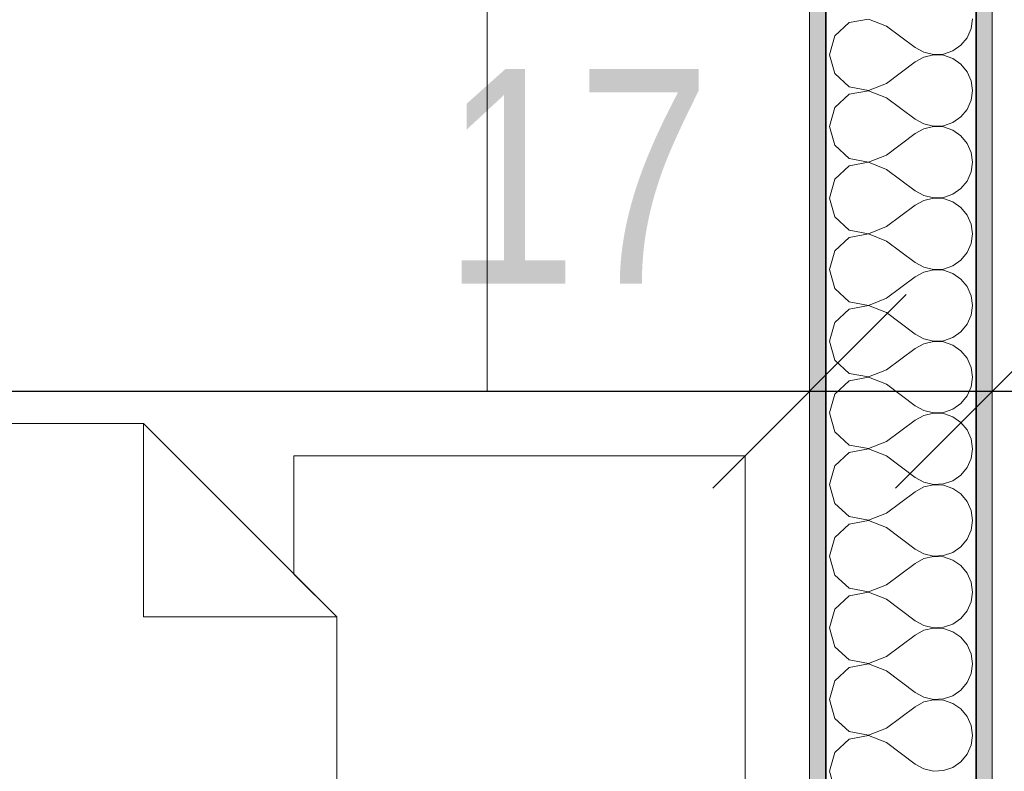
# Model space of a CAD drawing. Header units: metres. Extents: x -7.1 to 26.5, y -14.7 to 18.1.
# Tile 35 of 182: x 5.4 to 6.3, y 4.3 to 5. Entities that reach past the tile are written whole.
import ezdxf

# ---------------------------------------------------------------- set-up
doc = ezdxf.new("R2010")
doc.units = ezdxf.units.M
doc.header["$PDMODE"] = 65
doc.linetypes.add('AUSGEZOGEN', pattern=[0])
for name, color, linetype in [('XR$1$015 Innenwände', 7, 'AUSGEZOGEN'), ('XR$1$015 Innenwände Schichttrennlinien', 7, 'AUSGEZOGEN'), ('XR$1$065 Möbel Einrichtung', 7, 'AUSGEZOGEN'), ('XR$1$080 Raumdefinitionen Kontur', 7, 'AUSGEZOGEN'), ('XR$2$105 Bemassungen 100', 7, 'AUSGEZOGEN'), ('XR$3$015 Innenwände Bauteilschraffuren', 7, 'AUSGEZOGEN')]:
    doc.layers.add(name, color=color, linetype=linetype)
doc.styles.add('ARIAL', font='arial.ttf')
doc.dimstyles.new('DIMSTYLE_3', dxfattribs={"dimtxt": 0.2, "dimasz": 0.3, "dimexe": 0, "dimexo": 0, "dimgap": 0.1, "dimtad": 2, "dimrnd": 0.005, "dimzin": 4, "dimdsep": 46, "dimtxsty": 'ARIAL', "dimblk1": 'ALL_ML_STRICH', "dimblk2": 'ALL_ML_STRICH', "dimsah": 1, "dimcen": 0, "dimclrd": 7, "dimclre": 7, "dimclrt": 7, "dimadec": 0, "dimazin": 0, "dimtfac": 1, "dimtdec": 0, "dimtix": 1, "dimtmove": 2, "dimatfit": 3, "dimfxl": 0, "dimtzin": 0, "dimlwd": 0, "dimlwe": 18, "dimarcsym": 0})
doc.dimstyles.new('DIMSTYLE_7', dxfattribs={"dimtxt": 0.2, "dimasz": 0.3, "dimexe": 0, "dimexo": 0, "dimgap": 0.1, "dimtad": 2, "dimdec": 1, "dimlfac": 100, "dimrnd": 0.5, "dimzin": 4, "dimdsep": 46, "dimtxsty": 'ARIAL', "dimblk1": 'ALL_ML_STRICH', "dimblk2": 'ALL_ML_STRICH', "dimsah": 1, "dimcen": 0, "dimclrd": 7, "dimclre": 7, "dimclrt": 7, "dimadec": 0, "dimazin": 0, "dimtfac": 1, "dimtdec": 0, "dimtix": 1, "dimtmove": 2, "dimatfit": 3, "dimfxl": 0, "dimtvp": 1.2, "dimtzin": 0, "dimlwd": 0, "dimlwe": 18, "dimarcsym": 0})

# ---------------------------------------------------------------- blocks, each defined once
blk = doc.blocks.new('ALL_ML_STRICH')
at = {"color": 0, "linetype": 'ByBlock', "lineweight": -2}
for p, q in [((0, -0.5), (0, 0.5)), ((-0.3, -0.3), (0.3, 0.3)), ((-1, 0), (0.5, 0))]:
    blk.add_line(p, q, dxfattribs=at)
blk = doc.blocks.new('*D165')
at = {"layer": 'DEFPOINTS', "color": 7, "linetype": 'AUSGEZOGEN', "lineweight": 18, "transparency": 33554687}
for p in [(6.10177, 4.74473), (2.28177, 4.6535), (2.28177, 4.6535)]:
    blk.add_point(p, dxfattribs=at)
at = {"layer": 'XR$2$105 Bemassungen 100', "color": 7, "linetype": 'AUSGEZOGEN', "lineweight": -2, "transparency": 33554687}
for p, q in [((2.28177, 4.6535), (2.28177, 4.6535)), ((2.28177, 4.6535), (6.10177, 4.6535)), ((6.10177, 4.6535), (6.10177, 4.6535))]:
    blk.add_line(p, q, dxfattribs=at)
at = {"layer": 'XR$2$105 Bemassungen 100', "color": 7, "linetype": 'AUSGEZOGEN', "lineweight": 18, "transparency": 33554687, "xscale": 0.3, "yscale": 0.3, "zscale": 0.3, "rotation": 180}
blk.add_blockref('ALL_ML_STRICH', (2.28177, 4.6535), dxfattribs=at)
at = {"layer": 'XR$2$105 Bemassungen 100', "color": 7, "linetype": 'AUSGEZOGEN', "lineweight": 18, "transparency": 33554687, "xscale": 0.3, "yscale": 0.3, "zscale": 0.3}
blk.add_blockref('ALL_ML_STRICH', (6.10177, 4.6535), dxfattribs=at)
at = {"layer": 'XR$2$105 Bemassungen 100', "color": 7, "linetype": 'AUSGEZOGEN', "lineweight": 18, "transparency": 33554687, "insert": (4.20415, 4.85705), "char_height": 0.2, "width": 0.64, "attachment_point": 5, "style": 'ARIAL'}
blk.add_mtext('\\W0.80;\\A1;{\\A1;{3.82\\H0.132000;\\S^ ;}}', dxfattribs=at)
blk = doc.blocks.new('*D166')
at = {"layer": 'DEFPOINTS', "color": 7, "linetype": 'AUSGEZOGEN', "lineweight": 18, "transparency": 33554687}
for p in [(6.10177, 4.74473), (6.27177, 4.73981), (6.10177, 4.6535)]:
    blk.add_point(p, dxfattribs=at)
at = {"layer": 'XR$2$105 Bemassungen 100', "color": 7, "linetype": 'AUSGEZOGEN', "lineweight": -2, "transparency": 33554687}
for p, q in [((6.10177, 4.6535), (6.10177, 4.6535)), ((6.10177, 4.6535), (6.27177, 4.6535)), ((6.27177, 4.6535), (6.27177, 4.6535))]:
    blk.add_line(p, q, dxfattribs=at)
at = {"layer": 'XR$2$105 Bemassungen 100', "color": 7, "linetype": 'AUSGEZOGEN', "lineweight": 18, "transparency": 33554687, "xscale": 0.3, "yscale": 0.3, "zscale": 0.3, "rotation": 180}
blk.add_blockref('ALL_ML_STRICH', (6.10177, 4.6535), dxfattribs=at)
at = {"layer": 'XR$2$105 Bemassungen 100', "color": 7, "linetype": 'AUSGEZOGEN', "lineweight": 18, "transparency": 33554687, "xscale": 0.3, "yscale": 0.3, "zscale": 0.3}
blk.add_blockref('ALL_ML_STRICH', (6.27177, 4.6535), dxfattribs=at)
at = {"layer": 'XR$2$105 Bemassungen 100', "color": 7, "linetype": 'AUSGEZOGEN', "lineweight": 18, "transparency": 33554687, "insert": (5.8853, 4.8535), "char_height": 0.2, "width": 0.64, "attachment_point": 5, "style": 'ARIAL'}
blk.add_mtext('\\W0.80;\\A1;{\\A1;{17\\H0.132000;\\S^ ;}}', dxfattribs=at)
blk = doc.blocks.new('*D167')
at = {"layer": 'DEFPOINTS', "color": 7, "linetype": 'AUSGEZOGEN', "lineweight": 18, "transparency": 33554687}
for p in [(6.27177, 4.73981), (7.39177, 4.7185), (6.27177, 4.6535)]:
    blk.add_point(p, dxfattribs=at)
at = {"layer": 'XR$2$105 Bemassungen 100', "color": 7, "linetype": 'AUSGEZOGEN', "lineweight": -2, "transparency": 33554687}
for p, q in [((6.27177, 4.6535), (6.27177, 4.6535)), ((6.27177, 4.6535), (7.39177, 4.6535)), ((7.39177, 4.6535), (7.39177, 4.6535))]:
    blk.add_line(p, q, dxfattribs=at)
at = {"layer": 'XR$2$105 Bemassungen 100', "color": 7, "linetype": 'AUSGEZOGEN', "lineweight": 18, "transparency": 33554687, "xscale": 0.3, "yscale": 0.3, "zscale": 0.3, "rotation": 180}
blk.add_blockref('ALL_ML_STRICH', (6.27177, 4.6535), dxfattribs=at)
at = {"layer": 'XR$2$105 Bemassungen 100', "color": 7, "linetype": 'AUSGEZOGEN', "lineweight": 18, "transparency": 33554687, "xscale": 0.3, "yscale": 0.3, "zscale": 0.3}
blk.add_blockref('ALL_ML_STRICH', (7.39177, 4.6535), dxfattribs=at)
at = {"layer": 'XR$2$105 Bemassungen 100', "color": 7, "linetype": 'AUSGEZOGEN', "lineweight": 18, "transparency": 33554687, "insert": (6.84415, 4.8535), "char_height": 0.2, "width": 0.64, "attachment_point": 5, "style": 'ARIAL'}
blk.add_mtext('\\W0.80;\\A1;{\\A1;{1.12\\H0.132000;\\S^ ;}}', dxfattribs=at)
blk = doc.blocks.new('COMPLEXOBJECT_156')
at = {"layer": 'XR$3$015 Innenwände Bauteilschraffuren', "color": 8, "linetype": 'AUSGEZOGEN', "lineweight": 13, "transparency": 33554687}
for p, q in [((6.13853, 4.99648), (6.12508, 4.98419)), ((6.15643, 4.99987), (6.13853, 4.99648)), ((6.17344, 4.99333), (6.15643, 4.99987)), ((6.25217, 4.99089), (6.25344, 5)), ((6.17344, 4.99333), (6.20011, 4.97333)), ((6.24846, 4.98248), (6.25217, 4.99089)), ((6.12508, 4.98419), (6.12011, 4.96667)), ((6.24259, 4.97539), (6.24846, 4.98248)), ((6.12011, 4.96667), (6.12508, 4.94914)), ((6.20011, 4.97333), (6.20815, 4.96888)), ((6.20815, 4.96888), (6.21711, 4.9668)), ((6.21711, 4.9668), (6.2263, 4.96725)), ((6.2263, 4.96725), (6.23501, 4.97019)), ((6.23501, 4.97019), (6.24259, 4.97539)), ((6.17344, 4.94), (6.20011, 4.96)), ((6.20815, 4.96445), (6.20011, 4.96)), ((6.21711, 4.96653), (6.20815, 4.96445)), ((6.2263, 4.96609), (6.21711, 4.96653)), ((6.23501, 4.96315), (6.2263, 4.96609)), ((6.24259, 4.95794), (6.23501, 4.96315)), ((6.24846, 4.95086), (6.24259, 4.95794)), ((6.12508, 4.94914), (6.13853, 4.93685)), ((6.25217, 4.94244), (6.24846, 4.95086)), ((6.15643, 4.93347), (6.17344, 4.94)), ((6.25344, 4.93333), (6.25217, 4.94244)), ((6.13853, 4.93685), (6.15643, 4.93347)), ((6.15643, 4.9332), (6.13853, 4.92981)), ((6.17344, 4.92667), (6.15643, 4.9332)), ((6.25217, 4.92422), (6.25344, 4.93333)), ((6.13853, 4.92981), (6.12508, 4.91752)), ((6.17344, 4.92667), (6.20011, 4.90667)), ((6.24846, 4.91581), (6.25217, 4.92422)), ((6.12508, 4.91752), (6.12011, 4.9)), ((6.24259, 4.90873), (6.24846, 4.91581)), ((6.20011, 4.90667), (6.20815, 4.90222)), ((6.2263, 4.90058), (6.23501, 4.90352)), ((6.23501, 4.90352), (6.24259, 4.90873)), ((6.12011, 4.9), (6.12508, 4.88248)), ((6.17344, 4.87333), (6.20011, 4.89333)), ((6.20815, 4.89778), (6.20011, 4.89333)), ((6.20815, 4.90222), (6.21711, 4.90013)), ((6.21711, 4.89987), (6.20815, 4.89778)), ((6.21711, 4.90013), (6.2263, 4.90058)), ((6.2263, 4.89942), (6.21711, 4.89987)), ((6.23501, 4.89648), (6.2263, 4.89942)), ((6.24259, 4.89127), (6.23501, 4.89648)), ((6.24846, 4.88419), (6.24259, 4.89127)), ((6.25217, 4.87578), (6.24846, 4.88419)), ((6.12508, 4.88248), (6.13853, 4.87019)), ((6.25344, 4.86667), (6.25217, 4.87578)), ((6.13853, 4.87019), (6.15643, 4.8668)), ((6.15643, 4.86653), (6.13853, 4.86315)), ((6.15643, 4.8668), (6.17344, 4.87333)), ((6.17344, 4.86), (6.15643, 4.86653)), ((6.25217, 4.85756), (6.25344, 4.86667)), ((6.13853, 4.86315), (6.12508, 4.85086)), ((6.17344, 4.86), (6.20011, 4.84)), ((6.24846, 4.84914), (6.25217, 4.85756)), ((6.12508, 4.85086), (6.12011, 4.83333)), ((6.24259, 4.84206), (6.24846, 4.84914)), ((6.20011, 4.84), (6.20815, 4.83555)), ((6.23501, 4.83685), (6.24259, 4.84206)), ((6.12011, 4.83333), (6.12508, 4.81581)), ((6.20815, 4.83112), (6.20011, 4.82667)), ((6.20815, 4.83555), (6.21711, 4.83347)), ((6.21711, 4.8332), (6.20815, 4.83112)), ((6.21711, 4.83347), (6.2263, 4.83391)), ((6.2263, 4.83275), (6.21711, 4.8332)), ((6.2263, 4.83391), (6.23501, 4.83685)), ((6.23501, 4.82981), (6.2263, 4.83275)), ((6.24259, 4.82461), (6.23501, 4.82981)), ((6.17344, 4.80667), (6.20011, 4.82667)), ((6.24846, 4.81752), (6.24259, 4.82461)), ((6.12508, 4.81581), (6.13853, 4.80352)), ((6.25217, 4.80911), (6.24846, 4.81752)), ((6.13853, 4.80352), (6.15643, 4.80013)), ((6.15643, 4.80013), (6.17344, 4.80667)), ((6.25344, 4.8), (6.25217, 4.80911)), ((6.13853, 4.79648), (6.12508, 4.78419)), ((6.15643, 4.79987), (6.13853, 4.79648)), ((6.17344, 4.79333), (6.15643, 4.79987)), ((6.17344, 4.79333), (6.20011, 4.77333)), ((6.25217, 4.79089), (6.25344, 4.8)), ((6.12508, 4.78419), (6.12011, 4.76667)), ((6.24846, 4.78248), (6.25217, 4.79089)), ((6.23501, 4.77019), (6.24259, 4.77539)), ((6.24259, 4.77539), (6.24846, 4.78248)), ((6.12011, 4.76667), (6.12508, 4.74914)), ((6.20011, 4.77333), (6.20815, 4.76888)), ((6.20815, 4.76888), (6.21711, 4.7668)), ((6.21711, 4.76653), (6.20815, 4.76445)), ((6.21711, 4.7668), (6.2263, 4.76725)), ((6.2263, 4.76609), (6.21711, 4.76653)), ((6.2263, 4.76725), (6.23501, 4.77019)), ((6.23501, 4.76315), (6.2263, 4.76609)), ((6.17344, 4.74), (6.20011, 4.76)), ((6.20815, 4.76445), (6.20011, 4.76)), ((6.24259, 4.75794), (6.23501, 4.76315)), ((6.24846, 4.75086), (6.24259, 4.75794)), ((6.12508, 4.74914), (6.13853, 4.73685)), ((6.25217, 4.74244), (6.24846, 4.75086)), ((6.15643, 4.73347), (6.17344, 4.74)), ((6.25344, 4.73333), (6.25217, 4.74244)), ((6.13853, 4.72981), (6.12508, 4.71752)), ((6.13853, 4.73685), (6.15643, 4.73347)), ((6.15643, 4.7332), (6.13853, 4.72981)), ((6.17344, 4.72667), (6.15643, 4.7332)), ((6.25217, 4.72422), (6.25344, 4.73333)), ((6.17344, 4.72667), (6.20011, 4.70667)), ((6.24846, 4.71581), (6.25217, 4.72422)), ((6.12508, 4.71752), (6.12011, 4.7)), ((6.24259, 4.70873), (6.24846, 4.71581)), ((6.20011, 4.70667), (6.20815, 4.70222)), ((6.20815, 4.70222), (6.21711, 4.70013)), ((6.2263, 4.70058), (6.23501, 4.70352)), ((6.23501, 4.70352), (6.24259, 4.70873)), ((6.12011, 4.7), (6.12508, 4.68248)), ((6.17344, 4.67333), (6.20011, 4.69333)), ((6.20815, 4.69778), (6.20011, 4.69333)), ((6.21711, 4.69987), (6.20815, 4.69778)), ((6.21711, 4.70013), (6.2263, 4.70058)), ((6.2263, 4.69942), (6.21711, 4.69987)), ((6.23501, 4.69648), (6.2263, 4.69942)), ((6.24259, 4.69127), (6.23501, 4.69648)), ((6.24846, 4.68419), (6.24259, 4.69127)), ((6.25217, 4.67578), (6.24846, 4.68419)), ((6.12508, 4.68248), (6.13853, 4.67019)), ((6.25344, 4.66667), (6.25217, 4.67578)), ((6.13853, 4.67019), (6.15643, 4.6668)), ((6.15643, 4.66653), (6.13853, 4.66315)), ((6.15643, 4.6668), (6.17344, 4.67333)), ((6.17344, 4.66), (6.15643, 4.66653)), ((6.25217, 4.65756), (6.25344, 4.66667)), ((6.13853, 4.66315), (6.12508, 4.65086)), ((6.17344, 4.66), (6.20011, 4.64)), ((6.24846, 4.64914), (6.25217, 4.65756)), ((6.12508, 4.65086), (6.12011, 4.63333)), ((6.24259, 4.64206), (6.24846, 4.64914)), ((6.20011, 4.64), (6.20815, 4.63555)), ((6.2263, 4.63391), (6.23501, 4.63685)), ((6.23501, 4.63685), (6.24259, 4.64206)), ((6.12011, 4.63333), (6.12508, 4.61581)), ((6.20815, 4.63112), (6.20011, 4.62667)), ((6.20815, 4.63555), (6.21711, 4.63347)), ((6.21711, 4.6332), (6.20815, 4.63112)), ((6.21711, 4.63347), (6.2263, 4.63391)), ((6.2263, 4.63275), (6.21711, 4.6332)), ((6.23501, 4.62981), (6.2263, 4.63275)), ((6.24259, 4.62461), (6.23501, 4.62981)), ((6.17344, 4.60667), (6.20011, 4.62667)), ((6.24846, 4.61752), (6.24259, 4.62461)), ((6.12508, 4.61581), (6.13853, 4.60352)), ((6.25217, 4.60911), (6.24846, 4.61752)), ((6.13853, 4.60352), (6.15643, 4.60013)), ((6.15643, 4.60013), (6.17344, 4.60667)), ((6.25344, 4.6), (6.25217, 4.60911)), ((6.13853, 4.59648), (6.12508, 4.58419)), ((6.15643, 4.59987), (6.13853, 4.59648)), ((6.17344, 4.59333), (6.15643, 4.59987)), ((6.17344, 4.59333), (6.20011, 4.57333)), ((6.25217, 4.59089), (6.25344, 4.6)), ((6.12508, 4.58419), (6.12011, 4.56667)), ((6.24259, 4.57539), (6.24846, 4.58248)), ((6.24846, 4.58248), (6.25217, 4.59089)), ((6.20011, 4.57333), (6.20815, 4.56888)), ((6.23501, 4.57019), (6.24259, 4.57539)), ((6.12011, 4.56667), (6.12508, 4.54914)), ((6.20815, 4.56445), (6.20011, 4.56)), ((6.20815, 4.56888), (6.21711, 4.5668)), ((6.21711, 4.56653), (6.20815, 4.56445)), ((6.21711, 4.5668), (6.2263, 4.56725)), ((6.2263, 4.56609), (6.21711, 4.56653)), ((6.2263, 4.56725), (6.23501, 4.57019)), ((6.23501, 4.56315), (6.2263, 4.56609)), ((6.17344, 4.54), (6.20011, 4.56)), ((6.24259, 4.55794), (6.23501, 4.56315)), ((6.24846, 4.55086), (6.24259, 4.55794)), ((6.12508, 4.54914), (6.13853, 4.53685)), ((6.25217, 4.54244), (6.24846, 4.55086)), ((6.13853, 4.53685), (6.15643, 4.53347)), ((6.15643, 4.53347), (6.17344, 4.54)), ((6.25344, 4.53333), (6.25217, 4.54244)), ((6.13853, 4.52981), (6.12508, 4.51752)), ((6.15643, 4.5332), (6.13853, 4.52981)), ((6.17344, 4.52667), (6.15643, 4.5332)), ((6.25217, 4.52422), (6.25344, 4.53333)), ((6.17344, 4.52667), (6.20011, 4.50667)), ((6.24846, 4.51581), (6.25217, 4.52422)), ((6.12508, 4.51752), (6.12011, 4.5)), ((6.23501, 4.50352), (6.24259, 4.50873)), ((6.24259, 4.50873), (6.24846, 4.51581)), ((6.12011, 4.5), (6.12508, 4.48248)), ((6.20011, 4.50667), (6.20815, 4.50222)), ((6.20815, 4.50222), (6.21711, 4.50013)), ((6.21711, 4.49987), (6.20815, 4.49778)), ((6.21711, 4.50013), (6.2263, 4.50058)), ((6.2263, 4.49942), (6.21711, 4.49987)), ((6.2263, 4.50058), (6.23501, 4.50352)), ((6.23501, 4.49648), (6.2263, 4.49942)), ((6.17344, 4.47333), (6.20011, 4.49333)), ((6.20815, 4.49778), (6.20011, 4.49333)), ((6.24259, 4.49127), (6.23501, 4.49648)), ((6.24846, 4.48419), (6.24259, 4.49127)), ((6.12508, 4.48248), (6.13853, 4.47019)), ((6.25217, 4.47578), (6.24846, 4.48419)), ((6.15643, 4.4668), (6.17344, 4.47333)), ((6.25344, 4.46667), (6.25217, 4.47578)), ((6.13853, 4.46315), (6.12508, 4.45086)), ((6.13853, 4.47019), (6.15643, 4.4668)), ((6.15643, 4.46653), (6.13853, 4.46315)), ((6.17344, 4.46), (6.15643, 4.46653)), ((6.25217, 4.45756), (6.25344, 4.46667)), ((6.17344, 4.46), (6.20011, 4.44)), ((6.24846, 4.44914), (6.25217, 4.45756)), ((6.12508, 4.45086), (6.12011, 4.43333)), ((6.24259, 4.44206), (6.24846, 4.44914)), ((6.20011, 4.44), (6.20815, 4.43555)), ((6.20815, 4.43555), (6.21711, 4.43347)), ((6.2263, 4.43391), (6.23501, 4.43685)), ((6.23501, 4.43685), (6.24259, 4.44206)), ((6.12011, 4.43333), (6.12508, 4.41581)), ((6.17344, 4.40667), (6.20011, 4.42667)), ((6.20815, 4.43112), (6.20011, 4.42667)), ((6.21711, 4.4332), (6.20815, 4.43112)), ((6.21711, 4.43347), (6.2263, 4.43391)), ((6.2263, 4.43275), (6.21711, 4.4332)), ((6.23501, 4.42981), (6.2263, 4.43275)), ((6.24259, 4.42461), (6.23501, 4.42981)), ((6.24846, 4.41752), (6.24259, 4.42461)), ((6.25217, 4.40911), (6.24846, 4.41752)), ((6.12508, 4.41581), (6.13853, 4.40352)), ((6.25344, 4.4), (6.25217, 4.40911)), ((6.13853, 4.40352), (6.15643, 4.40013)), ((6.15643, 4.39987), (6.13853, 4.39648)), ((6.15643, 4.40013), (6.17344, 4.40667)), ((6.17344, 4.39333), (6.15643, 4.39987)), ((6.25217, 4.39089), (6.25344, 4.4)), ((6.13853, 4.39648), (6.12508, 4.38419)), ((6.17344, 4.39333), (6.20011, 4.37333)), ((6.24846, 4.38248), (6.25217, 4.39089)), ((6.12508, 4.38419), (6.12011, 4.36667)), ((6.24259, 4.37539), (6.24846, 4.38248)), ((6.20011, 4.37333), (6.20815, 4.36888)), ((6.23501, 4.37019), (6.24259, 4.37539)), ((6.12011, 4.36667), (6.12508, 4.34914)), ((6.20815, 4.36445), (6.20011, 4.36)), ((6.20815, 4.36888), (6.21711, 4.3668)), ((6.21711, 4.36653), (6.20815, 4.36445)), ((6.21711, 4.3668), (6.2263, 4.36725)), ((6.2263, 4.36609), (6.21711, 4.36653)), ((6.2263, 4.36725), (6.23501, 4.37019)), ((6.23501, 4.36315), (6.2263, 4.36609)), ((6.24259, 4.35794), (6.23501, 4.36315)), ((6.17344, 4.34), (6.20011, 4.36)), ((6.24846, 4.35086), (6.24259, 4.35794)), ((6.12508, 4.34914), (6.13853, 4.33685)), ((6.25217, 4.34244), (6.24846, 4.35086)), ((6.13853, 4.33685), (6.15643, 4.33347)), ((6.15643, 4.33347), (6.17344, 4.34)), ((6.25344, 4.33333), (6.25217, 4.34244)), ((6.13853, 4.32981), (6.12508, 4.31752)), ((6.15643, 4.3332), (6.13853, 4.32981)), ((6.17344, 4.32667), (6.15643, 4.3332)), ((6.17344, 4.32667), (6.20011, 4.30667)), ((6.25217, 4.32422), (6.25344, 4.33333)), ((6.12508, 4.31752), (6.12011, 4.3)), ((6.24846, 4.31581), (6.25217, 4.32422)), ((6.23501, 4.30352), (6.24259, 4.30873)), ((6.24259, 4.30873), (6.24846, 4.31581)), ((6.12011, 4.3), (6.12508, 4.28248)), ((6.20011, 4.30667), (6.20815, 4.30222)), ((6.20815, 4.30222), (6.21711, 4.30013)), ((6.21711, 4.30013), (6.2263, 4.30058)), ((6.2263, 4.30058), (6.23501, 4.30352))]:
    blk.add_line(p, q, dxfattribs=at)

msp = doc.modelspace()

# ---------------------------------------------------------------- hatches: boundary and pattern name
at = {"layer": 'XR$3$015 Innenwände Bauteilschraffuren', "linetype": 'AUSGEZOGEN', "lineweight": 13, "true_color": 0x202020, "transparency": 33554687}
for points in [[(6.10177, 3.7535), (6.11677, 3.7535), (6.11677, 5.6235), (6.10177, 5.6235)], [(6.25677, 5.6235), (6.25677, 3.5985), (6.27177, 3.5985), (6.27177, 5.6235)]]:
    msp.add_hatch(color=250, dxfattribs=at).paths.add_polyline_path(points)

# ---------------------------------------------------------------- linework, layer by layer
at = {"layer": 'XR$1$015 Innenwände', "color": 7, "linetype": 'AUSGEZOGEN', "lineweight": 18, "transparency": 33554687}
for p, q in [((6.10177, 5.6235), (6.10177, 3.7535)), ((6.27177, 3.5835), (6.27177, 5.6235))]:
    msp.add_line(p, q, dxfattribs=at)
at = {"layer": 'XR$1$015 Innenwände Schichttrennlinien', "color": 7, "linetype": 'AUSGEZOGEN', "lineweight": 35, "transparency": 33554687}
for p, q in [((6.11677, 5.6235), (6.11677, 3.7385)), ((6.25677, 5.6235), (6.25677, 3.5985))]:
    msp.add_line(p, q, dxfattribs=at)
at = {"layer": 'XR$1$065 Möbel Einrichtung', "color": 8, "linetype": 'AUSGEZOGEN', "lineweight": 13, "transparency": 33554687}
for p, q in [((5.80177, 4.6535), (5.80177, 5.1535)), ((6.10177, 5.1535), (6.10177, 4.6535)), ((4.10177, 4.6535), (6.10177, 4.6535)), ((6.10177, 4.6535), (5.80177, 4.6535)), ((6.10177, 4.6535), (6.10177, 3.7535)), ((5.48177, 4.6235), (5.48177, 4.4435)), ((5.66177, 4.4435), (5.48177, 4.4435))]:
    msp.add_line(p, q, dxfattribs=at)
for points in [[(4.13177, 3.7835), (4.13177, 4.6235), (5.48177, 4.6235), (5.66177, 4.4435), (5.66177, 3.7835), (4.13177, 3.7835)], [(5.66177, 4.4435), (5.62177, 4.4835), (5.62177, 4.5935), (6.04177, 4.5935), (6.04177, 3.8135), (5.66177, 3.8135), (5.66177, 4.4435)]]:
    msp.add_lwpolyline(points, close=True, dxfattribs=at)
at = {"layer": 'XR$1$080 Raumdefinitionen Kontur', "color": 8, "linetype": 'AUSGEZOGEN', "lineweight": 13, "transparency": 33554687}
for points in [[(9.64177, 8.1935), (6.27177, 8.1935), (6.27177, 3.5835), (7.39177, 3.5835), (7.39177, 5.8735), (7.39177, 6.2385), (9.64177, 6.2385), (9.64177, 8.1935)], [(6.10177, 3.7535), (6.10177, 6.6135), (2.28177, 6.6135), (2.28177, 3.7535), (6.10177, 3.7535)]]:
    msp.add_lwpolyline(points, close=True, dxfattribs=at)

# ---------------------------------------------------------------- block references
at = {"layer": 'XR$3$015 Innenwände Bauteilschraffuren', "color": 8, "linetype": 'AUSGEZOGEN', "lineweight": 13, "transparency": 33554687}
msp.add_blockref('COMPLEXOBJECT_156', (0, 0), dxfattribs=at)

# ---------------------------------------------------------------- dimensions: what is measured, and where the dimension line sits
at = {"layer": 'XR$2$105 Bemassungen 100', "color": 7, "linetype": 'AUSGEZOGEN', "lineweight": 18, "transparency": 33554687}
for base, p1, p2, dimstyle, picture, middle in [((6.10177, 4.6535), (2.28177, 4.6535), (6.10177, 4.6535), 'DIMSTYLE_3', '*D165', (4.20415, 4.85705)), ((6.27177, 4.6535), (6.10177, 4.6535), (6.27177, 4.6535), 'DIMSTYLE_7', '*D166', (5.8853, 4.8535)), ((7.39177, 4.6535), (6.27177, 4.6535), (7.39177, 4.6535), 'DIMSTYLE_3', '*D167', (6.84415, 4.8535))]:
    dim = msp.add_linear_dim(base=base, p1=p1, p2=p2, dimstyle=dimstyle, override={"dimpost": '<>', "dimclrd": 7, "dimclre": 7, "dimclrt": 7, "dimlwd": 0, "dimlwe": 18}, dxfattribs=at)
    dim.commit()
    dim.dimension.update_dxf_attribs({"geometry": picture, "text_midpoint": middle, "dimtype": 160})

doc.saveas('drawing.dxf')
